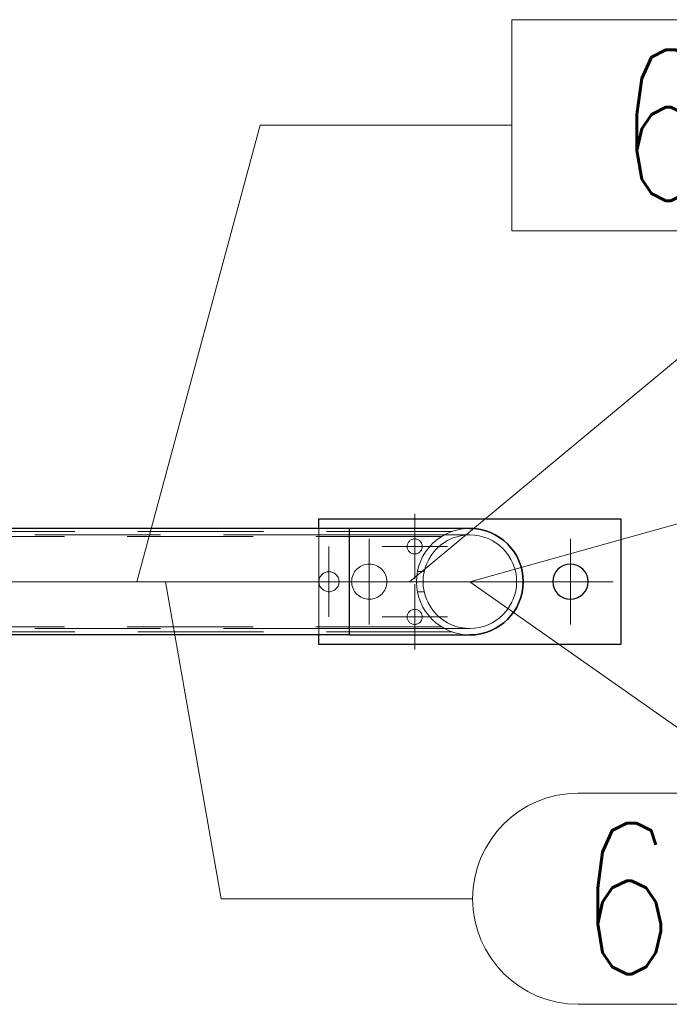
# Model space of a CAD drawing. Header units: millimetres. Extents: x -845 to -83, y 8759 to 9255.
# Tile 130 of 197: x -308 to -296, y 8810 to 8829. Entities that reach past the tile are written whole.
import ezdxf

# ---------------------------------------------------------------- set-up
doc = ezdxf.new("R2010")
doc.units = ezdxf.units.MM
doc.header["$LTSCALE"] = 10
doc.linetypes.add('HIDDEN', pattern=[0.375, 0.25, -0.125])
doc.linetypes.add('MITTE', pattern=[2, 1.25, -0.25, 0.25, -0.25])
for name, color, linetype, lineweight in [('PS_Hidden', 2, 'HIDDEN', 9), ('PS_Mid', 5, 'MITTE', 15), ('PS_Pos', 1, 'Continuous', 15), ('PS_Shape', 161, 'Continuous', 30), ('PS_SOLID', 7, 'Continuous', 30)]:
    doc.layers.add(name, color=color, linetype=linetype, lineweight=lineweight)
doc.styles.add('simplex', font='simplex.shx', dxfattribs={"width": 0.75})

# ---------------------------------------------------------------- blocks, each defined once
blk = doc.blocks.new('*X575')
at = {"layer": 'PS_Hidden', "color": 2, "linetype": 'HIDDEN'}
for p, q in [((-299.839, 8819.096), (-309.576, 8819.096)), ((-302.488, 8817.036), (-302.488, 8819.156)), ((-301.888, 8819.026), (-310.33, 8819.026)), ((-300.048, 8818.996), (-309.576, 8818.996)), ((-299.488, 8819.026), (-301.888, 8819.026)), ((-302.487, 8818.105), (-302.485, 8818.125)), ((-302.487, 8818.086), (-302.487, 8818.105)), ((-302.485, 8818.125), (-302.481, 8818.145)), ((-302.481, 8818.145), (-302.475, 8818.165)), ((-302.475, 8818.165), (-302.467, 8818.184)), ((-302.467, 8818.184), (-302.457, 8818.202)), ((-302.457, 8818.202), (-302.445, 8818.218)), ((-302.445, 8818.218), (-302.433, 8818.234)), ((-302.433, 8818.234), (-302.418, 8818.247)), ((-302.418, 8818.247), (-302.402, 8818.259)), ((-302.402, 8818.259), (-302.385, 8818.27)), ((-302.385, 8818.27), (-302.367, 8818.279)), ((-302.367, 8818.279), (-302.347, 8818.286)), ((-302.347, 8818.286), (-302.328, 8818.292)), ((-302.328, 8818.292), (-302.307, 8818.295)), ((-302.307, 8818.295), (-302.288, 8818.296)), ((-302.288, 8818.296), (-302.268, 8818.295)), ((-302.268, 8818.295), (-302.248, 8818.292)), ((-302.248, 8818.292), (-302.228, 8818.286)), ((-302.228, 8818.286), (-302.209, 8818.279)), ((-302.209, 8818.279), (-302.19, 8818.27)), ((-302.19, 8818.27), (-302.173, 8818.259)), ((-302.173, 8818.259), (-302.157, 8818.247)), ((-302.157, 8818.247), (-302.143, 8818.234)), ((-302.143, 8818.234), (-302.13, 8818.218)), ((-302.13, 8818.218), (-302.118, 8818.202)), ((-302.118, 8818.202), (-302.108, 8818.184)), ((-302.108, 8818.184), (-302.1, 8818.165)), ((-302.1, 8818.165), (-302.094, 8818.145)), ((-302.094, 8818.145), (-302.09, 8818.125)), ((-302.09, 8818.125), (-302.088, 8818.105)), ((-302.088, 8818.105), (-302.088, 8818.086)), ((-300.529, 8818.296), (-300.396, 8818.296)), ((-302.485, 8818.066), (-302.487, 8818.086)), ((-302.481, 8818.046), (-302.485, 8818.066)), ((-302.475, 8818.026), (-302.481, 8818.046)), ((-302.467, 8818.007), (-302.475, 8818.026)), ((-302.457, 8817.989), (-302.467, 8818.007)), ((-302.445, 8817.973), (-302.457, 8817.989)), ((-302.433, 8817.958), (-302.445, 8817.973)), ((-302.418, 8817.944), (-302.433, 8817.958)), ((-302.402, 8817.932), (-302.418, 8817.944)), ((-302.385, 8817.921), (-302.402, 8817.932)), ((-302.367, 8817.912), (-302.385, 8817.921)), ((-302.347, 8817.905), (-302.367, 8817.912)), ((-302.209, 8817.912), (-302.228, 8817.905)), ((-302.19, 8817.921), (-302.209, 8817.912)), ((-302.173, 8817.932), (-302.19, 8817.921)), ((-302.157, 8817.944), (-302.173, 8817.932)), ((-302.143, 8817.958), (-302.157, 8817.944)), ((-302.13, 8817.973), (-302.143, 8817.958)), ((-302.118, 8817.989), (-302.13, 8817.973)), ((-302.108, 8818.007), (-302.118, 8817.989)), ((-302.1, 8818.026), (-302.108, 8818.007)), ((-302.094, 8818.046), (-302.1, 8818.026)), ((-302.09, 8818.066), (-302.094, 8818.046)), ((-302.088, 8818.086), (-302.09, 8818.066)), ((-302.328, 8817.9), (-302.347, 8817.905)), ((-302.307, 8817.897), (-302.328, 8817.9)), ((-302.288, 8817.896), (-302.307, 8817.897)), ((-302.268, 8817.897), (-302.288, 8817.896)), ((-302.288, 8817.896), (-302.288, 8817.896)), ((-302.248, 8817.9), (-302.268, 8817.897)), ((-302.228, 8817.905), (-302.248, 8817.9)), ((-300.529, 8817.896), (-300.396, 8817.896)), ((-301.888, 8817.166), (-310.33, 8817.166)), ((-300.048, 8817.196), (-309.576, 8817.196)), ((-301.888, 8817.166), (-299.488, 8817.166)), ((-299.839, 8817.096), (-309.576, 8817.096))]:
    blk.add_line(p, q, dxfattribs=at)
at = {"layer": 'PS_Hidden', "color": 2, "extrusion": (0, 0, -1)}
for centre, radius in [((300.584, 8818.796), 0.15), ((299.488, 8818.096), 0.93), ((301.488, 8818.096), 0.35), ((300.584, 8817.396), 0.15)]:
    blk.add_circle(centre, radius, dxfattribs=at)
at = {"layer": 'PS_Hidden', "color": 2}
blk.add_circle((-299.488, 8818.096), 0.93, dxfattribs=at)
at = {"layer": 'PS_Hidden', "extrusion": (0, 0, -1)}
blk.add_arc((299.488, 8818.096), 1.06, 270, 90, dxfattribs=at)
at = {"layer": 'PS_Hidden'}
blk.add_arc((-299.488, 8818.096), 1.06, 90, 270, dxfattribs=at)
at = {"layer": 'PS_Mid', "color": 5, "linetype": 'MITTE'}
for p, q in [((-300.584, 8819.446), (-300.584, 8818.146)), ((-300.584, 8819.446), (-300.584, 8818.146)), ((-301.488, 8818.946), (-301.488, 8817.246)), ((-297.488, 8818.946), (-297.488, 8817.246)), ((-302.288, 8818.796), (-302.288, 8817.396)), ((-299.934, 8818.796), (-301.234, 8818.796)), ((-299.934, 8818.796), (-301.234, 8818.796)), ((-297.339, 8818.096), (-313.745, 8818.096)), ((-299.388, 8818.096), (-312.83, 8818.096)), ((-301.588, 8818.096), (-302.988, 8818.096)), ((-300.638, 8818.096), (-302.338, 8818.096)), ((-299.894, 8818.096), (-301.048, 8818.096)), ((-300.584, 8818.046), (-300.584, 8816.746)), ((-300.584, 8818.046), (-300.584, 8816.746)), ((-299.488, 8818.096), (-299.488, 8818.096)), ((-296.638, 8818.096), (-298.338, 8818.096)), ((-299.934, 8817.396), (-301.234, 8817.396)), ((-299.934, 8817.396), (-301.234, 8817.396))]:
    blk.add_line(p, q, dxfattribs=at)
at = {"layer": 'PS_SOLID', "color": 7, "linetype": 'Continuous'}
for p, q in [((-302.488, 8819.346), (-296.488, 8819.346)), ((-302.488, 8819.156), (-302.488, 8819.346)), ((-296.488, 8819.346), (-296.488, 8816.846)), ((-301.888, 8819.156), (-310.33, 8819.156)), ((-301.888, 8819.156), (-301.888, 8817.036)), ((-301.888, 8819.156), (-301.888, 8817.036)), ((-299.488, 8819.156), (-301.888, 8819.156)), ((-301.888, 8817.036), (-310.33, 8817.036)), ((-302.488, 8816.846), (-302.488, 8817.036)), ((-301.888, 8817.036), (-299.488, 8817.036)), ((-296.488, 8816.846), (-302.488, 8816.846))]:
    blk.add_line(p, q, dxfattribs=at)
at = {"layer": 'PS_SOLID', "color": 7, "extrusion": (0, 0, -1)}
blk.add_circle((297.488, 8818.096), 0.35, dxfattribs=at)
at = {"layer": 'PS_SOLID', "extrusion": (0, 0, -1)}
for start, end in [(90, 180), (180, 270)]:
    blk.add_arc((299.488, 8818.096), 1.06, start, end, dxfattribs=at)
at = {"layer": 'PS_SOLID'}
for start, end in [(0, 90), (270, 0)]:
    blk.add_arc((-299.488, 8818.096), 1.06, start, end, dxfattribs=at)
blk = doc.blocks.new('*X581')
at = {"color": 1}
for p, q in [((-288.668, 8829.272), (-298.654, 8829.272)), ((-298.654, 8829.272), (-298.654, 8825.072)), ((-288.668, 8825.072), (-288.668, 8829.272)), ((-306.109, 8818.096), (-303.654, 8827.172)), ((-303.654, 8827.172), (-298.654, 8827.172)), ((-298.654, 8825.072), (-288.668, 8825.072))]:
    blk.add_line(p, q, dxfattribs=at)
at = {"color": 30, "style": 'simplex', "width": 0.75}
blk.add_text('605', height=3, dxfattribs=at).set_placement((-296.554, 8825.672))
blk = doc.blocks.new('*X582')
at = {"color": 1}
for p, q in [((-305.539, 8818.096), (-304.432, 8811.791)), ((-297.332, 8813.891), (-291.439, 8813.891)), ((-304.432, 8811.791), (-299.432, 8811.791)), ((-297.332, 8809.691), (-291.439, 8809.691))]:
    blk.add_line(p, q, dxfattribs=at)
for centre, start, end in [((-297.332, 8811.791), 90, 270), ((-291.439, 8811.791), 270, 90)]:
    blk.add_arc(centre, 2.1, start, end, dxfattribs=at)
at = {"color": 30, "style": 'simplex', "width": 0.75}
blk.add_text('604', height=3, dxfattribs=at).set_placement((-297.332, 8810.291))
blk = doc.blocks.new('*X584')
at = {"color": 1}
for p, q in [((-285.763, 8826.694), (-280.084, 8826.694)), ((-300.688, 8818.096), (-292.863, 8824.594)), ((-292.863, 8824.594), (-287.863, 8824.594)), ((-285.763, 8822.494), (-280.084, 8822.494))]:
    blk.add_line(p, q, dxfattribs=at)
for centre, start, end in [((-285.763, 8824.594), 90, 270), ((-280.084, 8824.594), 270, 90)]:
    blk.add_arc(centre, 2.1, start, end, dxfattribs=at)
at = {"color": 30, "style": 'simplex', "width": 0.75}
blk.add_text('609', height=3, dxfattribs=at).set_placement((-285.763, 8823.094))
blk = doc.blocks.new('*X585')
at = {"color": 1}
for p, q in [((-288.216, 8821.36), (-282.859, 8821.36)), ((-299.488, 8818.096), (-295.316, 8819.26)), ((-295.316, 8819.26), (-290.316, 8819.26)), ((-288.216, 8817.16), (-282.859, 8817.16))]:
    blk.add_line(p, q, dxfattribs=at)
for centre, start, end in [((-288.216, 8819.26), 90, 270), ((-282.859, 8819.26), 270, 90)]:
    blk.add_arc(centre, 2.1, start, end, dxfattribs=at)
at = {"color": 30, "style": 'simplex', "width": 0.75}
blk.add_text('615', height=3, dxfattribs=at).set_placement((-288.216, 8817.76))
blk = doc.blocks.new('*X586')
at = {"color": 1}
for p, q in [((-299.488, 8818.096), (-294.27, 8814.423)), ((-287.17, 8816.523), (-281.277, 8816.523)), ((-294.27, 8814.423), (-289.27, 8814.423)), ((-287.17, 8812.323), (-281.277, 8812.323))]:
    blk.add_line(p, q, dxfattribs=at)
for centre, start, end in [((-287.17, 8814.423), 90, 270), ((-281.277, 8814.423), 270, 90)]:
    blk.add_arc(centre, 2.1, start, end, dxfattribs=at)
at = {"color": 30, "style": 'simplex', "width": 0.75}
blk.add_text('584', height=3, dxfattribs=at).set_placement((-287.17, 8812.923))

msp = doc.modelspace()

# ---------------------------------------------------------------- block references
at = {"layer": 'PS_Pos'}
for name in ['*X581', '*X584', '*X585', '*X582', '*X586']:
    msp.add_blockref(name, (0, 0), dxfattribs=at)
at = {"layer": 'PS_Shape', "color": 31}
msp.add_blockref('*X575', (0, 0), dxfattribs=at)

doc.saveas('drawing.dxf')
